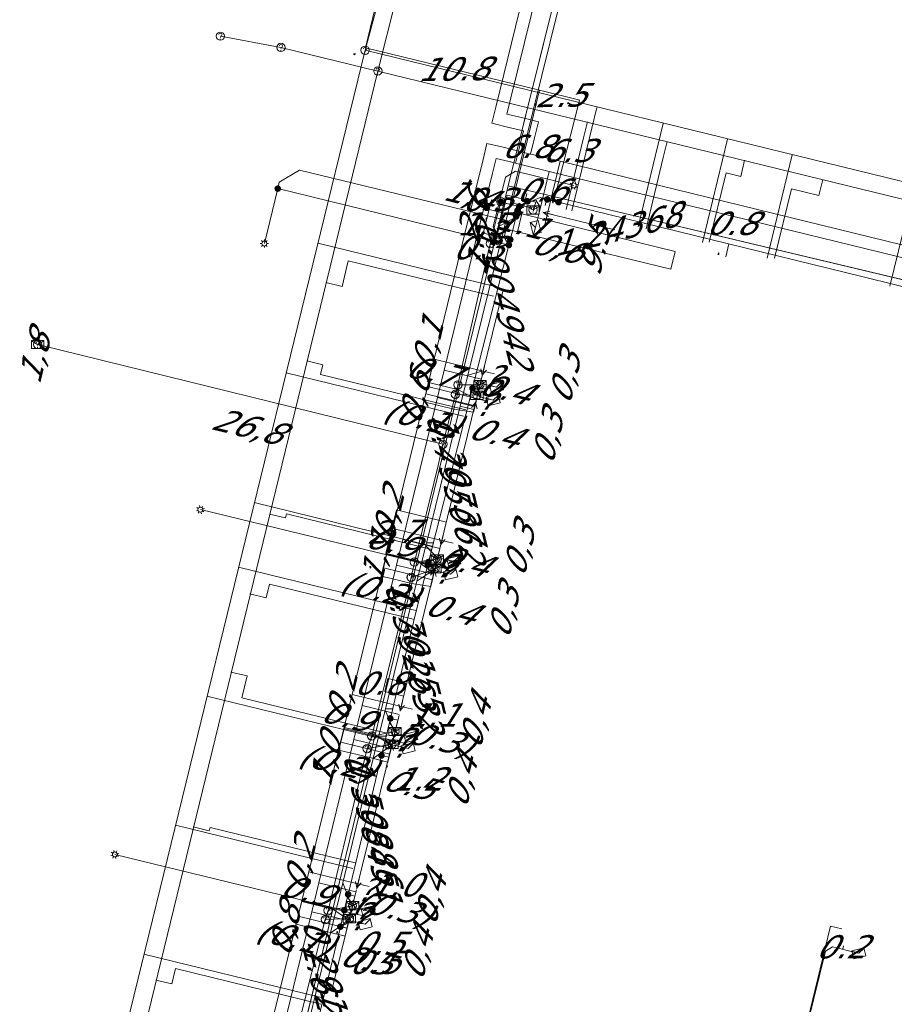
# Model space of a CAD drawing. Header units: metres. Extents: x 124576 to 133557, y 395865 to 402386.
# Tile 96 of 256: x 126217 to 126270, y 398567 to 398626. Entities that reach past the tile are written whole.
import ezdxf
from ezdxf.enums import TextEntityAlignment as Align

# ---------------------------------------------------------------- set-up
doc = ezdxf.new("R2010")
doc.units = ezdxf.units.M
doc.header["$MEASUREMENT"] = 0
for name, color, linetype, lineweight, true_color in [('LG_Datatransport_KPN_BV', 3, 'Continuous', 13, 0x00ff00), ('LG_Datatransport_Reggefiber_Operator_BV', 3, 'Continuous', 13, 0x00ff00), ('LG_Datatransport_Ziggo_BV', 3, 'Continuous', 13, 0x00ff00), ('LG_Laag_Spanning_Enexis_Netbeheer_BV', 7, 'Continuous', 13, 0x960000), ('LG_Riool_Vrij_Verval_Gemeente_Tilburg_Ruimtelijke_Uitvoering', 7, 'Continuous', 13, 0xca00a0), ('LG_unet-4_Brabant_Water', 5, 'Continuous', 13, 0x0000ff), ('LG_warmte_Ennatuurlijk_BV', 7, 'Continuous', 13, 0x008080), ('MV_Datatransport_lijn', 3, 'Continuous', 0, 0x00ff00), ('MV_warmte_lijn', 7, 'Continuous', 0, 0x008080)]:
    doc.layers.add(name, color=color, linetype=linetype, lineweight=lineweight, true_color=true_color)
for name, color, linetype, lineweight in [('LG_Datatransport_P_KPN_BV', 7, 'Continuous', 0), ('LG_Datatransport_P_Ziggo_BV', 7, 'Continuous', 0), ('LG_Laag_Spanning_P_Enexis_Netbeheer_BV', 7, 'Continuous', 0), ('LG_Riool_Vrij_Verval_P_Gemeente_Tilburg_Ruimtelijke_Uitvoering', 7, 'Continuous', 0), ('MV_Datatransport', 7, 'Continuous', 0), ('MV_Laag_Spanning', 7, 'Continuous', 0), ('MV_Laag_Spanning_lijn', 7, 'Continuous', 0), ('MV_Laag_Spanning_pijl', 7, 'Continuous', 0), ('MV_warmte', 7, 'Continuous', 0)]:
    doc.layers.add(name, color=color, linetype=linetype, lineweight=lineweight)
doc.styles.add('Klic_Annotatie', font='verdanai.ttf', dxfattribs={"oblique": 20, "height": 1.4})

# ---------------------------------------------------------------- blocks, each defined once
blk = doc.blocks.new('Onbekend_5')
at = {"layer": 'LG_Datatransport_P_Ziggo_BV'}
blk.add_hatch(color=256, dxfattribs=at).paths.add_polyline_path([(-0.25, -1.07, -0.262633), (0.23, 0.15), (0.59, 0.47, 0.379827), (0.7, 1.26), (0.69, 1.26, 0.228508), (-0.03, 1.53), (-0.03, 1.52, 0.459053), (-0.82, 0.79), (-1.29, 0.85, -0.414214), (-0.08, 2, -0.243799), (1.09, 1.52, -0.379827), (0.9, 0.11), (0.54, -0.2, 0.262633), (0.23, -1.08), (-0.17, -1.07)])
blk.add_circle((0, 0), 2.5, dxfattribs=at)
at = {"layer": 'LG_Datatransport_P_Ziggo_BV', "extrusion": (0, 0, -1)}
blk.add_solid([(0.34, -2.06), (-0.21, -2.06), (0.34, -1.51), (-0.21, -1.51)], dxfattribs=at)
blk = doc.blocks.new('Mof')
at = {"layer": 'LG_Laag_Spanning_P_Enexis_Netbeheer_BV'}
h = blk.add_hatch(color=256, dxfattribs=at)
edge = h.paths.add_edge_path()
edge.add_arc((0, 0), 2, 0, 360)
blk = doc.blocks.new('DeliveryPoint')
at = {"layer": 'LG_Laag_Spanning_P_Enexis_Netbeheer_BV', "flags": 128}
blk.add_lwpolyline([(-3.75, -2.5), (3.75, -2.5), (3.75, 2.5), (-3.75, 2.5), (-3.75, -2.5)], close=True, dxfattribs=at)
blk.add_lwpolyline([(-3.75, 2.5), (-3.75, 2.16), (0, 0), (3.75, 2.16)], dxfattribs=at)
blk = doc.blocks.new('Streetlight')
at = {"layer": 'LG_Laag_Spanning_P_Enexis_Netbeheer_BV'}
for p, q in [((-1.77, 1.77), (-1.06, 1.06)), ((0, 2.5), (0, 1.5)), ((1.77, 1.77), (1.06, 1.06)), ((-1.06, -1.06), (-1.77, -1.77)), ((0, -1.5), (0, -2.5)), ((1.06, -1.06), (1.77, -1.77))]:
    blk.add_line(p, q, dxfattribs=at)
at = {"layer": 'LG_Laag_Spanning_P_Enexis_Netbeheer_BV', "flags": 128}
for points in [[(-2.5, 0), (-1.5, 0)], [(1.5, 0), (2.5, 0)]]:
    blk.add_lwpolyline(points, dxfattribs=at)
at = {"layer": 'LG_Laag_Spanning_P_Enexis_Netbeheer_BV'}
blk.add_circle((0, 0), 1.5, dxfattribs=at)
blk = doc.blocks.new('m_pijl')
at = {"layer": 'MV_Laag_Spanning_pijl'}
blk.add_hatch(color=7, dxfattribs=at).paths.add_polyline_path([(-1, -0.33), (-1, 0), (-1, 0.33), (0, 0)])
at = {"layer": 'MV_Laag_Spanning_pijl', "flags": 128}
blk.add_lwpolyline([(-1, 0), (-1, 0.33), (0, 0), (-1, -0.33), (-1, 0)], close=True, dxfattribs=at)
blk = doc.blocks.new('Onbekend_2')
at = {"layer": 'LG_Riool_Vrij_Verval_P_Gemeente_Tilburg_Ruimtelijke_Uitvoering'}
blk.add_hatch(color=256, dxfattribs=at).paths.add_polyline_path([(-0.25, -1.07, -0.262633), (0.23, 0.15), (0.59, 0.47, 0.379827), (0.7, 1.26), (0.69, 1.26, 0.228508), (-0.03, 1.53), (-0.03, 1.52, 0.459053), (-0.82, 0.79), (-1.29, 0.85, -0.414214), (-0.08, 2, -0.243799), (1.09, 1.52, -0.379827), (0.9, 0.11), (0.54, -0.2, 0.262633), (0.23, -1.08), (-0.17, -1.07)])
blk.add_circle((0, 0), 2.5, dxfattribs=at)
at = {"layer": 'LG_Riool_Vrij_Verval_P_Gemeente_Tilburg_Ruimtelijke_Uitvoering', "extrusion": (0, 0, -1)}
blk.add_solid([(0.34, -2.06), (-0.21, -2.06), (0.34, -1.51), (-0.21, -1.51)], dxfattribs=at)
blk = doc.blocks.new('Onbekend_3')
at = {"layer": 'LG_Datatransport_P_KPN_BV'}
blk.add_hatch(color=256, dxfattribs=at).paths.add_polyline_path([(-0.25, -1.07, -0.262633), (0.23, 0.15), (0.59, 0.47, 0.379827), (0.7, 1.26), (0.69, 1.26, 0.228508), (-0.03, 1.53), (-0.03, 1.52, 0.459053), (-0.82, 0.79), (-1.29, 0.85, -0.414214), (-0.08, 2, -0.243799), (1.09, 1.52, -0.379827), (0.9, 0.11), (0.54, -0.2, 0.262633), (0.23, -1.08), (-0.17, -1.07)])
blk.add_circle((0, 0), 2.5, dxfattribs=at)
at = {"layer": 'LG_Datatransport_P_KPN_BV', "extrusion": (0, 0, -1)}
blk.add_solid([(0.34, -2.06), (-0.21, -2.06), (0.34, -1.51), (-0.21, -1.51)], dxfattribs=at)
blk = doc.blocks.new('Mof_2')
at = {"layer": 'LG_Datatransport_P_KPN_BV'}
h = blk.add_hatch(color=256, dxfattribs=at)
edge = h.paths.add_edge_path()
edge.add_arc((0, 0), 2, 0, 360)
blk = doc.blocks.new('PuntVanLevering_1')
at = {"layer": 'LG_Datatransport_P_KPN_BV', "flags": 128}
blk.add_lwpolyline([(-3.75, -2.5), (3.75, -2.5), (3.75, 2.5), (-3.75, 2.5), (-3.75, -2.5)], close=True, dxfattribs=at)
blk.add_lwpolyline([(-3.75, 2.5), (-3.75, 2.16), (0, 0), (3.75, 2.16)], dxfattribs=at)

msp = doc.modelspace()

# ---------------------------------------------------------------- linework, layer by layer
at = {"layer": 'LG_Datatransport_KPN_BV'}
for p, q in [((126245.65, 398614.24), (126245.88, 398615.08)), ((126245.24, 398612.55), (126245.65, 398614.24)), ((126243.29, 398604.05), (126245.24, 398612.55)), ((126245.24, 398612.55), (126245.49, 398612.45)), ((126242.39, 398600.47), (126217.98, 398606.48)), ((126243.14, 398603.47), (126243.29, 398604.05)), ((126243.29, 398604.05), (126244.62, 398604.06)), ((126242.39, 398600.47), (126243.14, 398603.47)), ((126243.14, 398603.47), (126244.43, 398603.42)), ((126242.11, 398599.2), (126242.39, 398600.47)), ((126240.67, 398593.37), (126242.11, 398599.2)), ((126240.47, 398592.45), (126240.67, 398593.37)), ((126240.67, 398593.37), (126242.05, 398593.55)), ((126240.47, 398592.45), (126241.91, 398592.97)), ((126238.1, 398582.89), (126240.47, 398592.45)), ((126237.82, 398582.13), (126238.1, 398582.89)), ((126238.1, 398582.89), (126239.51, 398583.16)), ((126235.47, 398572.37), (126237.82, 398582.13)), ((126237.82, 398582.13), (126239.32, 398582.39)), ((126235.47, 398572.37), (126236.94, 398572.66)), ((126235.3, 398571.83), (126235.47, 398572.37)), ((126232.93, 398562.51), (126235.3, 398571.83)), ((126235.3, 398571.83), (126236.76, 398571.89))]:
    msp.add_line(p, q, dxfattribs=at)
at = {"layer": 'LG_Datatransport_KPN_BV', "flags": 128}
msp.add_lwpolyline([(126245.49, 398612.45), (126246.26, 398615.48), (126247.98, 398615.05), (126247.82, 398614.59)], dxfattribs=at)
at = {"layer": 'LG_Datatransport_Reggefiber_Operator_BV'}
for p, q in [((126243.292, 398604.05), (126245.24, 398612.555)), ((126243.139, 398603.475), (126243.292, 398604.05)), ((126243.292, 398604.05), (126244.62, 398604.059)), ((126243.139, 398603.475), (126244.463, 398603.423)), ((126240.475, 398592.451), (126240.667, 398593.371)), ((126240.667, 398593.371), (126242.048, 398593.55)), ((126240.475, 398592.451), (126241.905, 398592.966)), ((126238.102, 398582.886), (126240.475, 398592.451)), ((126237.816, 398582.132), (126238.102, 398582.886)), ((126238.102, 398582.886), (126239.507, 398583.163)), ((126235.466, 398572.373), (126237.816, 398582.132)), ((126237.816, 398582.132), (126239.318, 398582.386)), ((126235.466, 398572.373), (126236.944, 398572.664)), ((126235.3, 398571.827), (126235.466, 398572.373)), ((126232.926, 398562.512), (126235.3, 398571.827)), ((126235.3, 398571.827), (126236.754, 398571.886))]:
    msp.add_line(p, q, dxfattribs=at)
at = {"layer": 'LG_Datatransport_Reggefiber_Operator_BV', "flags": 128}
for points in [[(126247.818, 398614.59), (126247.982, 398615.049), (126246.255, 398615.482), (126245.495, 398612.451), (126245.24, 398612.555)], [(126245.24, 398612.555), (126245.646, 398614.242), (126245.878, 398615.076)], [(126240.667, 398593.371), (126242.108, 398599.2), (126242.391, 398600.472), (126243.139, 398603.475)]]:
    msp.add_lwpolyline(points, dxfattribs=at)
at = {"layer": 'LG_Datatransport_Ziggo_BV'}
for p, q in [((126251.612, 398637.363), (126246.326, 398616.051)), ((126246.326, 398616.051), (126245.718, 398613.562)), ((126246.326, 398616.051), (126247.857, 398615.687)), ((126247.857, 398615.687), (126276.327, 398608.9)), ((126245.718, 398613.562), (126245.528, 398612.784)), ((126245.528, 398612.784), (126243.328, 398603.755)), ((126245.528, 398612.784), (126245.722, 398612.737)), ((126243.328, 398603.755), (126243.046, 398602.588)), ((126244.414, 398603.175), (126243.328, 398603.755)), ((126243.046, 398602.588), (126240.842, 398593.451)), ((126244.224, 398602.397), (126243.046, 398602.588)), ((126240.842, 398593.451), (126240.514, 398592.09)), ((126241.849, 398592.685), (126240.842, 398593.451)), ((126240.514, 398592.09), (126238.311, 398582.953)), ((126241.659, 398591.907), (126240.514, 398592.09)), ((126238.311, 398582.953), (126237.981, 398581.588)), ((126239.309, 398582.291), (126238.311, 398582.953)), ((126237.981, 398581.588), (126235.758, 398572.454)), ((126239.071, 398581.319), (126237.981, 398581.588)), ((126235.758, 398572.454), (126235.427, 398571.094)), ((126236.744, 398571.8), (126235.758, 398572.454)), ((126235.427, 398571.094), (126233.694, 398563.974)), ((126236.506, 398570.828), (126235.427, 398571.094))]:
    msp.add_line(p, q, dxfattribs=at)
at = {"layer": 'LG_Datatransport_Ziggo_BV', "flags": 128}
for points in [[(126273.536, 398680.475), (126274.177, 398683.097), (126273.23, 398683.329), (126264.086, 398685.566), (126263.75, 398685.648), (126262.666, 398681.336), (126260.764, 398673.769), (126260.52, 398672.799), (126257.988, 398662.733), (126257.744, 398661.762), (126255.213, 398651.696), (126254.969, 398650.726), (126251.612, 398637.363), (126246.326, 398616.051), (126245.718, 398613.562), (126245.528, 398612.784), (126245.722, 398612.737)], [(126273.071, 398680.589), (126273.23, 398683.329), (126264.086, 398685.566), (126263.75, 398685.648), (126262.666, 398681.336), (126260.764, 398673.769), (126260.52, 398672.799), (126257.988, 398662.733), (126257.744, 398661.762), (126255.213, 398651.696), (126254.969, 398650.726), (126251.612, 398637.363), (126246.326, 398616.051), (126245.718, 398613.562), (126245.528, 398612.784), (126245.722, 398612.737)], [(126261.83, 398673.501), (126260.764, 398673.769), (126260.52, 398672.799), (126257.988, 398662.733), (126257.744, 398661.762), (126255.213, 398651.696), (126254.969, 398650.726), (126251.612, 398637.363), (126246.326, 398616.051), (126245.718, 398613.562), (126245.528, 398612.784), (126245.722, 398612.737)], [(126261.586, 398672.531), (126260.52, 398672.799), (126257.988, 398662.733), (126257.744, 398661.762), (126255.213, 398651.696), (126254.969, 398650.726), (126251.612, 398637.363), (126246.326, 398616.051), (126245.718, 398613.562), (126245.528, 398612.784), (126245.722, 398612.737)], [(126259.055, 398662.464), (126257.988, 398662.733), (126257.744, 398661.762), (126255.213, 398651.696), (126254.969, 398650.726), (126251.612, 398637.363), (126246.326, 398616.051), (126245.718, 398613.562), (126245.528, 398612.784), (126245.722, 398612.737)], [(126258.811, 398661.494), (126257.744, 398661.762), (126255.213, 398651.696), (126254.969, 398650.726), (126251.612, 398637.363), (126246.326, 398616.051), (126245.718, 398613.562), (126245.528, 398612.784), (126245.722, 398612.737)], [(126256.28, 398651.428), (126255.213, 398651.696), (126254.969, 398650.726), (126251.612, 398637.363), (126246.326, 398616.051), (126245.718, 398613.562), (126245.528, 398612.784), (126245.722, 398612.737)], [(126256.036, 398650.458), (126254.969, 398650.726), (126251.612, 398637.363), (126246.326, 398616.051), (126245.718, 398613.562), (126245.528, 398612.784), (126245.722, 398612.737)], [(126253.966, 398639.761), (126253.252, 398636.952), (126251.612, 398637.363), (126246.326, 398616.051), (126245.718, 398613.562), (126245.528, 398612.784), (126245.722, 398612.737)], [(126347.872, 398591.927), (126347.077, 398592.115), (126336.375, 398594.654), (126330.541, 398596.038), (126327.34, 398596.797), (126324.749, 398597.412), (126324.535, 398597.455), (126311.172, 398600.594), (126306.87, 398601.62), (126300.057, 398603.244), (126294.804, 398604.496), (126289.551, 398605.748), (126284.299, 398607), (126279.046, 398608.252), (126276.327, 398608.9), (126247.857, 398615.687), (126246.326, 398616.051), (126245.718, 398613.562), (126245.528, 398612.784), (126245.722, 398612.737)], [(126256.111, 398611.021), (126256.373, 398612.093), (126247.144, 398614.346), (126245.718, 398613.562), (126245.528, 398612.784), (126245.722, 398612.737)], [(126256.111, 398611.021), (126256.373, 398612.093), (126247.144, 398614.346), (126245.718, 398613.562)], [(126245.722, 398612.737), (126245.528, 398612.784), (126243.328, 398603.755), (126243.046, 398602.588), (126240.842, 398593.451), (126240.514, 398592.09), (126238.311, 398582.953), (126237.981, 398581.588), (126235.758, 398572.454), (126235.427, 398571.094), (126233.694, 398563.974), (126233.546, 398563.397), (126234.416, 398562.278)], [(126236.506, 398570.828), (126235.427, 398571.094), (126235.758, 398572.454), (126237.981, 398581.588), (126238.311, 398582.953), (126240.514, 398592.09), (126240.842, 398593.451), (126243.046, 398602.588), (126243.328, 398603.755), (126245.528, 398612.784), (126245.722, 398612.737)], [(126236.744, 398571.8), (126235.758, 398572.454), (126237.981, 398581.588), (126238.311, 398582.953), (126240.514, 398592.09), (126240.842, 398593.451), (126243.046, 398602.588), (126243.328, 398603.755), (126245.528, 398612.784), (126245.722, 398612.737)], [(126239.071, 398581.319), (126237.981, 398581.588), (126238.311, 398582.953), (126240.514, 398592.09), (126240.842, 398593.451), (126243.046, 398602.588), (126243.328, 398603.755), (126245.528, 398612.784), (126245.722, 398612.737)], [(126239.309, 398582.291), (126238.311, 398582.953), (126240.514, 398592.09), (126240.842, 398593.451), (126243.046, 398602.588), (126243.328, 398603.755), (126245.528, 398612.784), (126245.722, 398612.737)], [(126241.659, 398591.907), (126240.514, 398592.09), (126240.842, 398593.451), (126243.046, 398602.588), (126243.328, 398603.755), (126245.528, 398612.784), (126245.722, 398612.737)], [(126241.849, 398592.685), (126240.842, 398593.451), (126243.046, 398602.588), (126243.328, 398603.755), (126245.528, 398612.784), (126245.722, 398612.737)], [(126244.224, 398602.397), (126243.046, 398602.588), (126243.328, 398603.755), (126245.528, 398612.784), (126245.722, 398612.737)], [(126244.414, 398603.175), (126243.328, 398603.755), (126245.528, 398612.784), (126245.722, 398612.737)]]:
    msp.add_lwpolyline(points, dxfattribs=at)
at = {"layer": 'LG_Laag_Spanning_Enexis_Netbeheer_BV'}
for p, q in [((126232.437, 398615.872), (126231.63, 398612.566)), ((126248.672, 398615.226), (126249.353, 398615.059)), ((126241.477, 398593.212), (126227.778, 398596.529))]:
    msp.add_line(p, q, dxfattribs=at)
at = {"layer": 'LG_Laag_Spanning_Enexis_Netbeheer_BV', "flags": 128}
for points in [[(126246.359, 398612.475), (126246.075, 398612.94), (126246.197, 398613.441), (126246.256, 398613.685), (126246.072, 398613.986), (126245.586, 398614.104), (126233.74, 398616.995), (126232.531, 398616.26), (126232.507, 398616.16), (126232.437, 398615.872)], [(126246.442, 398612.804), (126245.781, 398612.966), (126245.415, 398613.572), (126246.153, 398616.568), (126246.758, 398616.933), (126250.267, 398616.069)], [(126234.039, 398562.347), (126236.21, 398571.401), (126236.447, 398572.39), (126236.676, 398573.346), (126238.683, 398581.716), (126239.219, 398583.953), (126239.755, 398586.187), (126240.786, 398590.487), (126241.477, 398593.212), (126241.517, 398593.371), (126244.171, 398603.843), (126246.359, 398612.475), (126246.442, 398612.804), (126246.573, 398613.319), (126246.796, 398614.199), (126246.888, 398614.56), (126246.916, 398614.635), (126246.985, 398614.793), (126248.244, 398615.331), (126248.672, 398615.226), (126249.353, 398615.059)], [(126246.888, 398614.56), (126246.916, 398614.635), (126246.985, 398614.793), (126248.244, 398615.331), (126248.672, 398615.226), (126249.353, 398615.059)], [(126246.888, 398614.56), (126246.916, 398614.635), (126246.985, 398614.793), (126248.244, 398615.331), (126248.672, 398615.226)], [(126248.672, 398615.226), (126249.353, 398615.059), (126267.707, 398610.559), (126269.648, 398610.077)], [(126248.672, 398615.226), (126249.353, 398615.059), (126267.707, 398610.559), (126269.648, 398610.077)], [(126246.985, 398614.793), (126247.387, 398615.054), (126247.481, 398615.107)], [(126247.481, 398615.107), (126248.013, 398615.16), (126248.267, 398614.742), (126247.967, 398613.524)], [(126249.353, 398615.059), (126267.707, 398610.559), (126269.648, 398610.077), (126271.664, 398609.571), (126272.36, 398609.396), (126273.555, 398609.018)], [(126249.353, 398615.059), (126267.707, 398610.559), (126269.648, 398610.077)], [(126249.353, 398615.059), (126267.707, 398610.559), (126269.648, 398610.077), (126271.664, 398609.571), (126272.36, 398609.396), (126273.555, 398609.018)], [(126234.039, 398562.347), (126236.21, 398571.401), (126236.447, 398572.39), (126236.676, 398573.346), (126238.683, 398581.716), (126239.219, 398583.953), (126239.755, 398586.187), (126240.786, 398590.487), (126241.477, 398593.212), (126241.517, 398593.371), (126244.171, 398603.843), (126246.359, 398612.475), (126246.442, 398612.804), (126246.573, 398613.319), (126246.796, 398614.199), (126246.888, 398614.56)], [(126234.039, 398562.347), (126236.21, 398571.401), (126236.447, 398572.39), (126236.676, 398573.346), (126238.683, 398581.716), (126239.219, 398583.953), (126239.755, 398586.187), (126240.786, 398590.487), (126241.477, 398593.212), (126241.517, 398593.371), (126244.171, 398603.843), (126246.359, 398612.475), (126246.442, 398612.804), (126246.573, 398613.319), (126246.796, 398614.199), (126246.888, 398614.56)], [(126244.171, 398603.843), (126244.762, 398604.11), (126245.611, 398603.903)], [(126244.171, 398603.843), (126244.61, 398603.324), (126245.42, 398603.126)], [(126241.517, 398593.371), (126242.124, 398593.634), (126243.043, 398593.41)], [(126241.517, 398593.371), (126241.966, 398592.849), (126242.853, 398592.633)], [(126239.219, 398583.953), (126239.203, 398583.638), (126239.663, 398583.02), (126240.454, 398582.828)], [(126238.683, 398581.716), (126238.805, 398582.002), (126239.487, 398582.343), (126240.289, 398582.147)], [(126236.447, 398572.39), (126234.317, 398572.9), (126233.345, 398573.135), (126222.626, 398575.754)], [(126236.676, 398573.346), (126236.671, 398573.13), (126237.143, 398572.512), (126237.892, 398572.329)], [(126236.21, 398571.401), (126236.219, 398571.418), (126236.948, 398571.736), (126237.702, 398571.552)], [(126265.126, 398559.042), (126263.281, 398559.496), (126262.988, 398559.98), (126265.438, 398569.933), (126265.861, 398570.189), (126266.201, 398570.106), (126266.978, 398569.914), (126267.439, 398569.801)]]:
    msp.add_lwpolyline(points, dxfattribs=at)
at = {"layer": 'LG_Riool_Vrij_Verval_Gemeente_Tilburg_Ruimtelijke_Uitvoering'}
for p, q in [((126238.47, 398622.96), (126242.04, 398637.33)), ((126237.7, 398624.21), (126240.97, 398636.4)), ((126228.98, 398625.06), (126232.63, 398624.38)), ((126221.91, 398559.61), (126237.7, 398624.21)), ((126232.63, 398624.38), (126238.47, 398622.96)), ((126237.7, 398624.21), (126281.46, 398613.51)), ((126223.21, 398560.36), (126238.47, 398622.96)), ((126238.47, 398622.96), (126280.39, 398612.7)), ((126251.664, 398620.758), (126250.156, 398614.539)), ((126251.089, 398619.896), (126250.852, 398618.924)), ((126255.648, 398619.792), (126254.14, 398613.573)), ((126250.852, 398618.924), (126249.802, 398614.625)), ((126259.536, 398618.85), (126258.028, 398612.63)), ((126255.898, 398618.721), (126255.661, 398617.749)), ((126255.661, 398617.749), (126254.62, 398613.456)), ((126263.423, 398617.907), (126261.915, 398611.687)), ((126260.561, 398617.581), (126260.323, 398616.61)), ((126259.449, 398616.824), (126258.429, 398612.646)), ((126260.323, 398616.61), (126259.449, 398616.824)), ((126265.272, 398616.43), (126265.035, 398615.459)), ((126263.383, 398615.862), (126262.363, 398611.685)), ((126265.035, 398615.459), (126263.383, 398615.862)), ((126270.329, 398614.166), (126269.309, 398609.989)), ((126234.848, 398612.591), (126245.534, 398609.978)), ((126236.689, 398611.524), (126236.31, 398609.97)), ((126236.689, 398611.524), (126245.432, 398609.391)), ((126235.338, 398610.207), (126236.31, 398609.97)), ((126234.189, 398605.495), (126235.16, 398605.258)), ((126235.018, 398604.675), (126235.16, 398605.258)), ((126232.936, 398604.771), (126243.621, 398602.158)), ((126235.018, 398604.675), (126243.761, 398602.542)), ((126231.024, 398596.951), (126241.709, 398594.339)), ((126231.937, 398596.266), (126232.909, 398596.029)), ((126232.968, 398596.271), (126232.909, 398596.029)), ((126232.968, 398596.271), (126241.711, 398594.138)), ((126230.074, 398593.066), (126240.759, 398590.453)), ((126231.937, 398592.045), (126231.735, 398591.22)), ((126231.937, 398592.045), (126240.68, 398589.912)), ((126230.764, 398591.457), (126231.735, 398591.22)), ((126229.614, 398586.745), (126230.586, 398586.508)), ((126230.586, 398586.508), (126230.266, 398585.196)), ((126228.173, 398585.295), (126238.859, 398582.682)), ((126230.266, 398585.196), (126239.009, 398583.063)), ((126226.273, 398577.524), (126236.958, 398574.911)), ((126227.339, 398577.419), (126228.31, 398577.182)), ((126228.358, 398577.376), (126228.31, 398577.182)), ((126228.358, 398577.376), (126237.101, 398575.243)), ((126224.373, 398569.753), (126235.058, 398567.14)), ((126226.284, 398568.875), (126226.058, 398567.952)), ((126226.284, 398568.875), (126235.027, 398566.742)), ((126225.087, 398568.189), (126226.058, 398567.952))]:
    msp.add_line(p, q, dxfattribs=at)
at = {"layer": 'LG_unet-4_Brabant_Water'}
for p, q in [((126243.89, 398604.64), (126244.82, 398604.89)), ((126243.42, 398602.76), (126244.25, 398602.56)), ((126241.35, 398594.34), (126242.06, 398593.61)), ((126240.82, 398592.22), (126241.9, 398592.95)), ((126238.91, 398584.45), (126239.49, 398583.09)), ((126238.19, 398581.54), (126239.31, 398582.36)), ((126236.35, 398574.05), (126236.92, 398572.57)), ((126235.62, 398571.04), (126236.73, 398571.77))]:
    msp.add_line(p, q, dxfattribs=at)
at = {"layer": 'LG_unet-4_Brabant_Water', "flags": 128}
for points in [[(126233.12, 398560.82), (126233.5, 398562.36), (126235.62, 398571.04), (126236.35, 398574.05), (126237.17, 398577.4), (126238.19, 398581.54), (126238.91, 398584.45), (126240.82, 398592.22), (126241.35, 398594.34), (126243.42, 398602.76), (126243.89, 398604.64), (126246.45, 398615.03), (126247.84, 398620.67), (126251.81, 398636.74), (126252.17, 398638.19)], [(126246.45, 398615.03), (126247.73, 398614.72), (126247.7, 398614.62)], [(126266.42, 398571.27), (126265.74, 398571.44), (126263.26, 398561.23), (126265.79, 398560.62)]]:
    msp.add_lwpolyline(points, dxfattribs=at)
at = {"layer": 'LG_warmte_Ennatuurlijk_BV'}
for p, q in [((126249.453, 398617.521), (126248.686, 398614.378)), ((126248.79, 398616.911), (126248.2, 398614.497)), ((126248.395, 398614.45), (126248.978, 398614.307)), ((126248.52, 398613.698), (126248.686, 398614.378)), ((126241.857, 398605.596), (126244.819, 398604.874)), ((126244.748, 398604.582), (126244.891, 398605.165)), ((126242.466, 398604.932), (126244.701, 398604.388)), ((126245.499, 398604.707), (126244.819, 398604.874)), ((126241.453, 398603.944), (126244.413, 398603.223)), ((126244.342, 398602.931), (126244.485, 398603.514)), ((126242.063, 398603.281), (126244.295, 398602.737)), ((126245.093, 398603.056), (126244.413, 398603.223)), ((126239.364, 398595.396), (126242.323, 398594.675)), ((126239.973, 398594.733), (126242.204, 398594.189)), ((126242.251, 398594.383), (126242.394, 398594.966)), ((126243.003, 398594.508), (126242.323, 398594.675)), ((126238.984, 398593.842), (126241.943, 398593.12)), ((126241.872, 398592.829), (126242.014, 398593.412)), ((126239.593, 398593.178), (126241.825, 398592.635)), ((126242.623, 398592.954), (126241.943, 398593.12)), ((126236.918, 398585.391), (126239.874, 398584.67)), ((126239.803, 398584.379), (126239.946, 398584.961)), ((126237.527, 398584.727), (126239.756, 398584.184)), ((126240.554, 398584.504), (126239.874, 398584.67)), ((126236.419, 398583.351), (126239.377, 398582.63)), ((126237.028, 398582.687), (126239.258, 398582.144)), ((126239.306, 398582.338), (126239.448, 398582.921)), ((126240.057, 398582.463), (126239.377, 398582.63)), ((126234.306, 398574.705), (126237.267, 398573.984)), ((126234.915, 398574.042), (126237.148, 398573.498)), ((126237.195, 398573.692), (126237.338, 398574.275)), ((126237.947, 398573.817), (126237.267, 398573.984)), ((126233.879, 398572.957), (126236.839, 398572.235)), ((126236.768, 398571.944), (126236.91, 398572.526)), ((126234.488, 398572.293), (126236.721, 398571.749)), ((126237.519, 398572.069), (126236.839, 398572.235))]:
    msp.add_line(p, q, dxfattribs=at)
at = {"layer": 'LG_warmte_Ennatuurlijk_BV', "flags": 128}
for points in [[(126246.756, 398617.409), (126246.994, 398618.38), (126247.232, 398619.352), (126246.285, 398619.583), (126245.338, 398619.815), (126245.576, 398620.786), (126248.434, 398632.441), (126250.041, 398638.99), (126251.293, 398644.095), (126253.079, 398651.38), (126253.794, 398654.293), (126254.151, 398655.75), (126255.7, 398662.063), (126256.272, 398664.394), (126257.01, 398667.404), (126258.261, 398672.504), (126258.72, 398674.378), (126259.868, 398679.059)], [(126247.662, 398617.959), (126247.901, 398618.931), (126248.14, 398619.902), (126247.193, 398620.133), (126246.246, 398620.365), (126246.484, 398621.336), (126249.342, 398632.991), (126250.888, 398639.296), (126252.2, 398644.645), (126253.927, 398651.687), (126254.642, 398654.6), (126255.059, 398656.3), (126256.548, 398662.37), (126257.119, 398664.701), (126257.917, 398667.955), (126259.108, 398672.811), (126259.568, 398674.685), (126260.685, 398679.242)], [(126247.662, 398617.959), (126247.176, 398618.078), (126246.011, 398618.363), (126245.04, 398618.6), (126244.802, 398617.629), (126243.667, 398612.999), (126241.857, 398605.596), (126241.453, 398603.944), (126239.364, 398595.396), (126238.984, 398593.842), (126236.918, 398585.391), (126236.419, 398583.351), (126234.306, 398574.705), (126233.879, 398572.957), (126233.401, 398571.003), (126231.646, 398563.825), (126230.551, 398559.346)], [(126246.756, 398617.409), (126246.367, 398617.504), (126245.59, 398617.694), (126245.352, 398616.723), (126244.395, 398612.821), (126242.466, 398604.932), (126242.063, 398603.281), (126239.973, 398594.733), (126239.593, 398593.178), (126237.527, 398584.727), (126237.028, 398582.687), (126234.915, 398574.042), (126234.488, 398572.293), (126233.951, 398570.097), (126232.256, 398563.162), (126231.101, 398558.44)], [(126348.191, 398593.365), (126347.511, 398593.532), (126339.97, 398595.377), (126337.798, 398595.908), (126333.912, 398596.859), (126328.314, 398598.228), (126316.657, 398601.08), (126307.978, 398603.203), (126305.001, 398603.931), (126300.499, 398605.033), (126295.351, 398606.292), (126293.345, 398606.783), (126289.62, 398607.694), (126281.689, 398609.635), (126279.615, 398610.142), (126275.729, 398611.092), (126270.032, 398612.486), (126258.376, 398615.338), (126249.453, 398617.521), (126248.148, 398617.84), (126247.662, 398617.959)], [(126348.029, 398592.634), (126347.818, 398592.686), (126340.52, 398594.471), (126338.105, 398595.062), (126334.219, 398596.013), (126328.864, 398597.323), (126317.208, 398600.174), (126308.285, 398602.357), (126305.551, 398603.026), (126300.806, 398604.187), (126294.686, 398605.683), (126289.927, 398606.848), (126282.239, 398608.729), (126279.922, 398609.296), (126276.036, 398610.246), (126270.582, 398611.58), (126258.926, 398614.432), (126248.79, 398616.911), (126247.242, 398617.29), (126246.756, 398617.409)]]:
    msp.add_lwpolyline(points, dxfattribs=at)
at = {"layer": 'MV_Datatransport_lijn'}
for p, q in [((126246.883, 398613.277), (126247.144, 398614.346)), ((126246.883, 398613.277), (126245.718, 398613.562)), ((126246.883, 398613.277), (126256.111, 398611.021)), ((126241.365, 398603.508), (126241.532, 398604.188)), ((126241.532, 398604.188), (126243.328, 398603.755)), ((126241.365, 398603.508), (126241.246, 398603.022)), ((126244.319, 398602.786), (126241.365, 398603.508)), ((126241.246, 398603.022), (126243.046, 398602.588)), ((126244.319, 398602.786), (126244.224, 398602.397)), ((126244.319, 398602.786), (126244.414, 398603.175)), ((126238.8, 398593.018), (126239.014, 398593.892)), ((126239.014, 398593.892), (126240.842, 398593.451)), ((126238.8, 398593.018), (126238.681, 398592.532)), ((126241.754, 398592.296), (126238.8, 398593.018)), ((126241.754, 398592.296), (126241.849, 398592.685)), ((126238.681, 398592.532), (126240.514, 398592.09)), ((126241.754, 398592.296), (126241.659, 398591.907)), ((126236.236, 398582.528), (126236.449, 398583.402)), ((126236.449, 398583.402), (126238.311, 398582.953)), ((126236.236, 398582.528), (126236.117, 398582.042)), ((126236.117, 398582.042), (126237.981, 398581.588)), ((126239.19, 398581.805), (126236.236, 398582.528)), ((126239.19, 398581.805), (126239.309, 398582.291)), ((126239.19, 398581.805), (126239.071, 398581.319)), ((126233.671, 398572.036), (126233.885, 398572.91)), ((126233.885, 398572.91), (126235.758, 398572.454)), ((126233.671, 398572.036), (126233.552, 398571.55)), ((126236.625, 398571.314), (126233.671, 398572.036)), ((126233.552, 398571.55), (126235.427, 398571.094)), ((126236.625, 398571.314), (126236.506, 398570.828)), ((126236.625, 398571.314), (126236.744, 398571.8))]:
    msp.add_line(p, q, dxfattribs=at)
at = {"layer": 'MV_Laag_Spanning_lijn'}
for p, q in [((126244.74, 398612.87), (126232.437, 398615.872)), ((126247.235, 398614.732), (126245.308, 398615.202)), ((126249.07, 398615.13), (126249.353, 398615.059)), ((126244.74, 398612.87), (126246.359, 398612.475)), ((126244.82, 398613.199), (126246.442, 398612.804)), ((126244.544, 398603.752), (126244.171, 398603.843)), ((126239.594, 398596.512), (126242.593, 398595.78)), ((126238.949, 398593.89), (126241.477, 398593.212)), ((126241.977, 398593.259), (126241.517, 398593.371)), ((126239.074, 398586.35), (126239.755, 398586.187)), ((126238.888, 398585.575), (126240.027, 398585.297)), ((126239.672, 398583.843), (126239.219, 398583.953)), ((126239.128, 398581.608), (126238.683, 398581.716)), ((126237.086, 398573.246), (126236.676, 398573.346)), ((126236.611, 398571.303), (126236.21, 398571.401))]:
    msp.add_line(p, q, dxfattribs=at)
at = {"layer": 'MV_Laag_Spanning_lijn', "flags": 128}
msp.add_lwpolyline([(126245.308, 398615.202), (126245.166, 398614.619), (126246.798, 398614.205)], dxfattribs=at)
at = {"layer": 'MV_Laag_Spanning_pijl'}
for p, q in [((126237.714, 398624.362), (126240.756, 398636.796)), ((126248.205, 398621.796), (126237.714, 398624.362)), ((126246.551, 398615.037), (126248.205, 398621.796)), ((126248.205, 398621.796), (126250.633, 398621.202)), ((126250.604, 398621.209), (126249.07, 398615.13)), ((126247.235, 398614.732), (126247.378, 398615.314)), ((126245.308, 398615.202), (126245.166, 398614.619)), ((126245.166, 398614.619), (126244.82, 398613.199)), ((126244.82, 398613.199), (126244.74, 398612.87)), ((126259.422, 398611.762), (126259.613, 398612.544)), ((126239.594, 398596.512), (126238.949, 398593.89)), ((126238.888, 398585.575), (126239.074, 398586.35)), ((126239.412, 398582.774), (126239.672, 398583.843)), ((126239.412, 398582.774), (126239.128, 398581.608)), ((126236.849, 398572.275), (126237.086, 398573.246)), ((126236.849, 398572.275), (126236.73, 398571.789)), ((126236.73, 398571.789), (126236.611, 398571.303)), ((126266.468, 398570.04), (126266.518, 398570.242))]:
    msp.add_line(p, q, dxfattribs=at)
at = {"layer": 'MV_warmte_lijn'}
for p, q in [((126247.338, 398615.155), (126247.443, 398615.577)), ((126248.546, 398614.86), (126248.652, 398615.282)), ((126247.235, 398614.732), (126245.883, 398615.062)), ((126247.235, 398614.732), (126246.856, 398614.645)), ((126247.235, 398614.732), (126246.938, 398614.983)), ((126248.443, 398614.438), (126248.823, 398614.524)), ((126248.443, 398614.438), (126248.74, 398614.186)), ((126248.443, 398614.438), (126252.747, 398613.389)), ((126244.76, 398604.631), (126246.005, 398609.689)), ((126244.544, 398603.752), (126244.876, 398605.104)), ((126244.76, 398604.631), (126244.674, 398605.01)), ((126244.76, 398604.631), (126245.012, 398604.927)), ((126244.544, 398603.752), (126244.458, 398604.131)), ((126244.544, 398603.752), (126244.796, 398604.048)), ((126244.544, 398603.752), (126244.211, 398602.4)), ((126244.544, 398603.752), (126244.292, 398603.456)), ((126244.544, 398603.752), (126244.63, 398603.373)), ((126244.354, 398602.98), (126243.127, 398597.992)), ((126244.354, 398602.98), (126244.102, 398602.684)), ((126244.354, 398602.98), (126244.44, 398602.6)), ((126242.264, 398594.432), (126243.289, 398598.629)), ((126241.841, 398594.535), (126241.406, 398594.535)), ((126241.977, 398593.259), (126242.307, 398594.611)), ((126242.264, 398594.432), (126242.177, 398594.811)), ((126242.264, 398594.432), (126242.515, 398594.729)), ((126241.554, 398593.362), (126241.119, 398593.362)), ((126241.977, 398593.259), (126241.891, 398593.638)), ((126241.977, 398593.259), (126242.229, 398593.556)), ((126241.884, 398592.878), (126240.639, 398587.782)), ((126241.884, 398592.878), (126241.632, 398592.581)), ((126241.977, 398593.259), (126241.647, 398591.907)), ((126241.977, 398593.259), (126241.725, 398592.962)), ((126241.884, 398592.878), (126241.97, 398592.498)), ((126241.977, 398593.259), (126242.063, 398592.88)), ((126239.815, 398584.427), (126240.804, 398588.484)), ((126239.392, 398584.53), (126238.957, 398584.53)), ((126239.815, 398584.427), (126239.728, 398584.806)), ((126239.815, 398584.427), (126240.066, 398584.724)), ((126239.412, 398582.774), (126239.742, 398584.126)), ((126238.989, 398582.877), (126238.554, 398582.877)), ((126239.412, 398582.774), (126239.082, 398581.422)), ((126239.412, 398582.774), (126239.161, 398582.477)), ((126239.412, 398582.774), (126239.325, 398583.153)), ((126239.412, 398582.774), (126239.663, 398583.071)), ((126239.412, 398582.774), (126239.499, 398582.395)), ((126239.318, 398582.387), (126238.127, 398577.502)), ((126239.318, 398582.387), (126239.066, 398582.09)), ((126239.318, 398582.387), (126239.404, 398582.008)), ((126237.207, 398573.741), (126238.242, 398577.973)), ((126237.207, 398573.741), (126237.121, 398574.12)), ((126237.207, 398573.741), (126237.459, 398574.037)), ((126236.849, 398572.275), (126237.18, 398573.627)), ((126236.849, 398572.275), (126236.763, 398572.654)), ((126236.849, 398572.275), (126237.101, 398572.572)), ((126236.78, 398571.992), (126235.68, 398567.496)), ((126236.849, 398572.275), (126236.518, 398570.923)), ((126236.78, 398571.992), (126236.528, 398571.695)), ((126236.849, 398572.275), (126236.597, 398571.978)), ((126236.78, 398571.992), (126236.866, 398571.613)), ((126236.849, 398572.275), (126236.935, 398571.896))]:
    msp.add_line(p, q, dxfattribs=at)

# ---------------------------------------------------------------- block references
at = {"layer": 'LG_Datatransport_P_KPN_BV', "xscale": 0.1, "yscale": 0.1, "zscale": 0.1}
for name, p in [('Onbekend_3', (126245.88, 398615.08)), ('Mof_2', (126245.878, 398615.076)), ('PuntVanLevering_1', (126247.818, 398614.59)), ('Onbekend_3', (126247.82, 398614.59)), ('Onbekend_3', (126245.24, 398612.56)), ('Onbekend_3', (126245.24, 398612.555)), ('PuntVanLevering_1', (126217.976, 398606.481)), ('Onbekend_3', (126217.98, 398606.48)), ('Onbekend_3', (126243.29, 398604.05)), ('Onbekend_3', (126243.292, 398604.05)), ('PuntVanLevering_1', (126244.618, 398604.059)), ('Onbekend_3', (126244.62, 398604.06)), ('Onbekend_3', (126243.139, 398603.475)), ('Onbekend_3', (126243.14, 398603.48)), ('PuntVanLevering_1', (126244.428, 398603.425)), ('Onbekend_3', (126244.43, 398603.42)), ('Onbekend_3', (126242.39, 398600.47)), ('Onbekend_3', (126242.391, 398600.472)), ('Onbekend_3', (126240.667, 398593.371)), ('Onbekend_3', (126240.67, 398593.37)), ('PuntVanLevering_1', (126242.048, 398593.55)), ('Onbekend_3', (126242.05, 398593.55)), ('Onbekend_3', (126240.47, 398592.45)), ('Onbekend_3', (126240.475, 398592.451)), ('PuntVanLevering_1', (126241.907, 398592.967)), ('Onbekend_3', (126241.91, 398592.97)), ('PuntVanLevering_1', (126239.506, 398583.163)), ('Onbekend_3', (126239.51, 398583.16)), ('Onbekend_3', (126238.1, 398582.89)), ('Onbekend_3', (126238.102, 398582.886)), ('PuntVanLevering_1', (126239.316, 398582.386)), ('Onbekend_3', (126239.32, 398582.39)), ('Onbekend_3', (126237.816, 398582.132)), ('Onbekend_3', (126237.82, 398582.13)), ('Onbekend_3', (126235.466, 398572.373)), ('Onbekend_3', (126235.47, 398572.37)), ('PuntVanLevering_1', (126236.943, 398572.664)), ('Onbekend_3', (126236.94, 398572.66)), ('Onbekend_3', (126235.3, 398571.83)), ('Onbekend_3', (126235.3, 398571.827)), ('PuntVanLevering_1', (126236.755, 398571.886)), ('Onbekend_3', (126236.76, 398571.89))]:
    msp.add_blockref(name, p, dxfattribs=at)
at = {"layer": 'LG_Datatransport_P_Ziggo_BV', "xscale": 0.1, "yscale": 0.1, "zscale": 0.1}
msp.add_blockref('Onbekend_5', (126245.722, 398612.737), dxfattribs=at)
at = {"layer": 'LG_Laag_Spanning_P_Enexis_Netbeheer_BV', "xscale": 0.1, "yscale": 0.1, "zscale": 0.1}
for name, p in [('Mof', (126232.437, 398615.872)), ('Mof', (126247.481, 398615.107)), ('Mof', (126248.672, 398615.226)), ('Mof', (126248.672, 398615.226)), ('Mof', (126249.353, 398615.059)), ('Mof', (126249.353, 398615.059)), ('Mof', (126246.985, 398614.793)), ('Mof', (126246.442, 398612.804)), ('Streetlight', (126231.63, 398612.566)), ('Mof', (126246.359, 398612.475)), ('Mof', (126244.171, 398603.843)), ('Mof', (126241.477, 398593.212)), ('Mof', (126241.517, 398593.371)), ('Mof', (126239.219, 398583.953)), ('Mof', (126238.683, 398581.716)), ('Mof', (126236.676, 398573.346)), ('Mof', (126236.447, 398572.39)), ('Mof', (126236.21, 398571.401))]:
    msp.add_blockref(name, p, dxfattribs=at)
for name, p, rotation in [('Streetlight', (126250.267, 398616.069), 14), ('Mof', (126246.888, 398614.56), 359), ('Mof', (126246.796, 398614.199), 284), ('DeliveryPoint', (126247.967, 398613.524), 104), ('DeliveryPoint', (126245.611, 398603.903), 14), ('DeliveryPoint', (126245.42, 398603.126), 14), ('Streetlight', (126227.778, 398596.529), 194), ('DeliveryPoint', (126243.043, 398593.41), 14), ('DeliveryPoint', (126242.853, 398592.633), 14), ('Mof', (126239.755, 398586.187), 283), ('DeliveryPoint', (126240.454, 398582.828), 14), ('DeliveryPoint', (126240.289, 398582.147), 14), ('Streetlight', (126222.626, 398575.754), 194), ('DeliveryPoint', (126237.892, 398572.329), 14), ('DeliveryPoint', (126237.702, 398571.552), 14), ('DeliveryPoint', (126267.439, 398569.801), 14)]:
    msp.add_blockref(name, p, dxfattribs=dict(at, rotation=rotation))
at = {"layer": 'LG_Riool_Vrij_Verval_P_Gemeente_Tilburg_Ruimtelijke_Uitvoering', "xscale": 0.1, "yscale": 0.1, "zscale": 0.1}
for p in [(126228.98, 398625.06), (126232.63, 398624.38), (126237.7, 398624.21), (126238.47, 398622.96)]:
    msp.add_blockref('Onbekend_2', p, dxfattribs=at)
at = {"layer": 'MV_Laag_Spanning_pijl'}
for p, xscale, yscale, zscale, rotation in [((126237, 398624), 0.1, 0.1, 0.1, 166), ((126248, 398621), 0.1, 0.1, 0.1, 76), ((126250, 398621), 0.1, 0.1, 0.1, 347), ((126247, 398615), 0.1, 0.1, 0.1, 76), ((126249, 398615), 0.1, 0.1, 0.1, 256), ((126245, 398614), 0.09999999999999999, 0.09999999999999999, 0.09999999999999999, 257), ((126244, 398613), 0.09999999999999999, 0.09999999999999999, 0.09999999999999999, 257), ((126244, 398612), 0.09999999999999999, 0.09999999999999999, 0.09999999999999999, 257), ((126259, 398612), 0.1, 0.1, 0.1, 76), ((126238, 398593), 0.09999999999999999, 0.09999999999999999, 0.09999999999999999, 257), ((126239, 398586), 0.1, 0.1, 0.1, 76), ((126239, 398583), 0.1, 0.1, 0.1, 76), ((126239, 398581), 0.09999999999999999, 0.09999999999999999, 0.09999999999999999, 257), ((126237, 398573), 0.1, 0.1, 0.1, 76), ((126236, 398571), 0.09999999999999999, 0.09999999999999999, 0.09999999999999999, 257), ((126236, 398571), 0.09999999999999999, 0.09999999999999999, 0.09999999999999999, 257), ((126266, 398570), 0.1, 0.1, 0.1, 76)]:
    msp.add_blockref('m_pijl', p, dxfattribs=dict(at, xscale=xscale, yscale=yscale, zscale=zscale, rotation=rotation))

# ---------------------------------------------------------------- texts
at = {"layer": 'MV_Datatransport', "style": 'Klic_Annotatie', "oblique": 20}
for s, rotation, p in [('1,4', 345.8, (126243.924, 398615.536)), ('2,6', 75.8, (126244.134, 398614.176)), ('1.1', 346, (126247.014, 398613.812)), ('9.5', 76, (126251.497, 398612.149)), ('1.2', 76, (126244.63, 398612.146)), ('0,6', 346.3, (126249.223, 398612.343)), ('0,1', 76.4, (126241.422, 398606.387)), ('1,8', 76.4, (126217.764, 398605.606)), ('0.7', 346, (126241.665, 398604.904)), ('0,3', 76.4, (126249.704, 398604.417)), ('0.4', 346, (126246.082, 398603.839)), ('0,6', 76.4, (126240.665, 398603.186)), ('(0.1)', 346, (126241.012, 398602.111)), ('26,8', 346.4, (126230.575, 398601.577)), ('0.4', 346, (126245.438, 398601.174)), ('0,3', 76.5, (126248.667, 398600.809)), ('0,2', 76.4, (126239.064, 398596.157)), ('0.9', 346, (126239.238, 398594.612)), ('0,3', 76.4, (126246.955, 398594.032)), ('1,1', 76.4, (126238.342, 398593.553)), ('0.4', 346, (126243.574, 398593.46)), ('(0.2)', 346, (126238.434, 398591.759)), ('0.4', 346, (126242.814, 398590.552)), ('0,3', 76.4, (126246.027, 398590.304)), ('0,2', 76.4, (126236.256, 398585.294)), ('0.9', 346, (126236.544, 398584.114)), ('0,4', 76.4, (126244.313, 398583.657)), ('(0.3)', 346, (126241.794, 398582.819)), ('1,0', 76.4, (126235.278, 398581.362)), ('(0.2)', 346, (126235.912, 398581.337)), ('0.5', 346, (126240.266, 398580.012)), ('0,4', 76.2, (126243.473, 398580.097)), ('0,2', 76.4, (126233.729, 398575.06)), ('0.9', 346, (126234.098, 398573.623)), ('(0.3)', 346, (126239.269, 398572.583)), ('0,4', 76.4, (126241.612, 398573.014)), ('(0.1)', 346, (126233.348, 398570.775)), ('0,8', 76.4, (126232.83, 398571.135)), ('0,4', 76.4, (126240.829, 398569.697)), ('0.5', 346, (126237.687, 398569.437))]:
    msp.add_text(s, height=1.4, rotation=rotation, dxfattribs=at).set_placement(p, align=Align.MIDDLE_CENTER)
at = {"layer": 'MV_Laag_Spanning', "style": 'Klic_Annotatie', "oblique": 20}
for s, p in [('10.8', (126242.96, 398623.079)), ('2.5', (126249.419, 398621.499)), ('2.7', (126239.272, 398595.201))]:
    msp.add_text(s, height=1.4, rotation=1, dxfattribs=at).set_placement(p, align=Align.MIDDLE_CENTER)
for s, p in [('6.8', (126247.378, 398618.417)), ('6.3', (126249.837, 398618.17)), ('0.6', (126248.255, 398615.781)), ('0.3', (126245.007, 398615.226)), ('1.5', (126244.708, 398613.749)), ('0.8', (126259.699, 398613.781)), ('0.3', (126244.443, 398612.317)), ('0.8', (126238.499, 398586.072)), ('1.1', (126241.694, 398584.163)), ('1.2', (126240.837, 398580.306)), ('1.0', (126239.403, 398573.925)), ('0.5', (126238.426, 398570.403)), ('0.2', (126266.299, 398570.189)), ('0.5', (126238.188, 398569.257))]:
    msp.add_text(s, height=1.4, dxfattribs=at).set_placement(p, align=Align.MIDDLE_CENTER)
at = {"layer": 'MV_warmte', "style": 'Klic_Annotatie', "oblique": 20}
for s, rotation, p in [('1.24368', 14, (126252.747, 398613.389)), ('0.904942', 284, (126246.005, 398609.689)), ('0.795062', 284, (126243.127, 398597.992)), ('1.20737', 284, (126243.289, 398598.629)), ('0.392632', 284, (126240.639, 398587.782)), ('1.70155', 284, (126240.804, 398588.484)), ('0.398451', 284, (126238.127, 398577.502)), ('1.50886', 284, (126238.242, 398577.973)), ('0.291141', 284, (126235.68, 398567.496)), ('1.62117', 284, (126235.484, 398566.707))]:
    msp.add_text(s, height=1.4, rotation=rotation, dxfattribs=at).set_placement(p, align=Align.MIDDLE_CENTER)
for p in [(126245.183, 398604.527), (126244.966, 398603.648), (126244.966, 398603.648), (126244.777, 398602.876), (126242.4, 398593.156), (126242.306, 398592.774), (126239.835, 398582.671), (126239.74, 398582.284), (126237.63, 398573.637), (126237.202, 398571.889), (126237.272, 398572.172), (126237.272, 398572.172)]:
    msp.add_text('?', height=1.4, dxfattribs=at).set_placement(p, align=Align.MIDDLE_CENTER)

doc.saveas('drawing.dxf')
